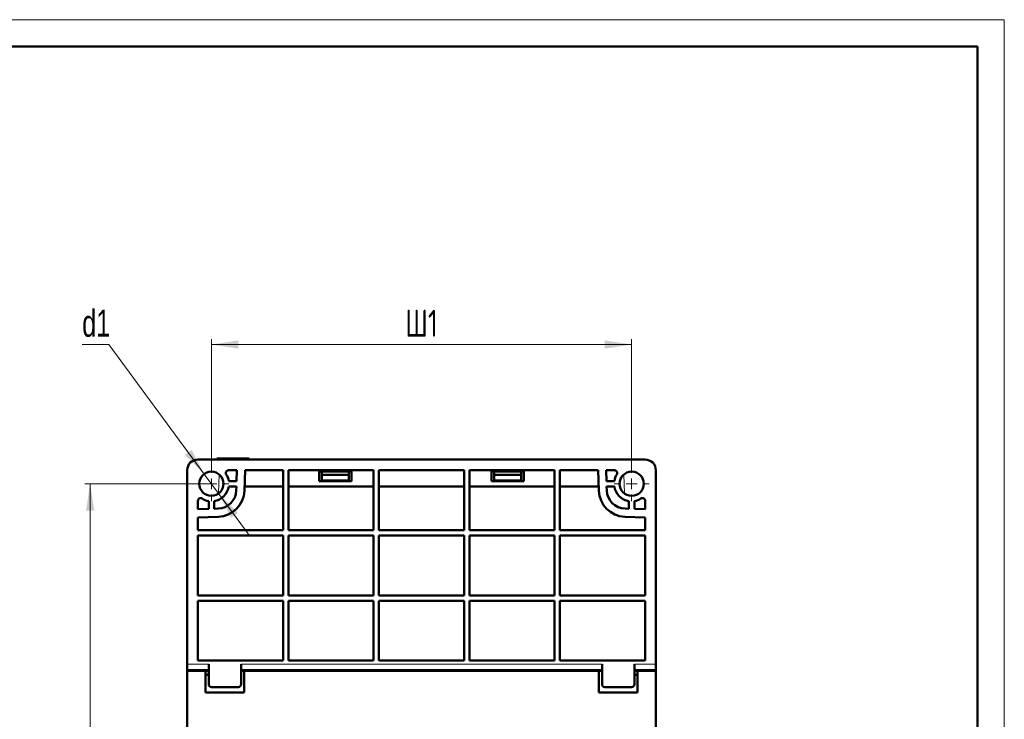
# Model space of a CAD drawing. Header units: millimetres. Extents: x 0 to 594, y 0 to 420.
# Tile 15 of 15: x 411 to 594, y 290 to 420. Entities that reach past the tile are written whole.
import ezdxf

# ---------------------------------------------------------------- set-up
doc = ezdxf.new("R2010")
doc.units = ezdxf.units.MM
doc.linetypes.add('SLD-Сплошная', pattern=[0])
doc.styles.add('SLDTEXTSTYLE0', font='TXT', dxfattribs={"width": 0.7, "bigfont": 'bigfont'})
doc.styles.add('SLDTEXTSTYLE1', font='TXT', dxfattribs={"width": 0.7})
doc.dimstyles.new('SLDDIMSTYLE0', dxfattribs={"dimtxt": 5, "dimasz": 5, "dimexe": 0, "dimexo": 0.0625, "dimgap": 1.25, "dimtad": 2, "dimdec": 1, "dimrnd": 1e-09, "dimzin": 12, "dimdsep": 46, "dimtxsty": 'SLDTEXTSTYLE1', "dimsah": 1, "dimcen": 0.09, "dimadec": 0, "dimazin": 3, "dimtfac": 1, "dimtdec": 3, "dimtofl": 0, "dimtmove": 0, "dimatfit": 3, "dimfxl": 0, "dimfrac": 2, "dimtolj": 1, "dimtzin": 12, "dimarcsym": 0})
doc.dimstyles.new('SLDDIMSTYLE3', dxfattribs={"dimtxt": 5, "dimasz": 5, "dimexe": 0, "dimexo": 0.0625, "dimgap": 1.25, "dimtad": 0, "dimtih": 1, "dimtoh": 1, "dimdec": 1, "dimrnd": 1e-09, "dimzin": 12, "dimdsep": 46, "dimtxsty": 'SLDTEXTSTYLE1', "dimsah": 1, "dimcen": 0, "dimadec": 0, "dimazin": 3, "dimtfac": 1, "dimtdec": 3, "dimtmove": 0, "dimatfit": 3, "dimfxl": 0, "dimfrac": 2, "dimtolj": 1, "dimtzin": 12, "dimarcsym": 0})

# ---------------------------------------------------------------- blocks, each defined once
blk = doc.blocks.new('_D_4')
at = {"color": 7, "linetype": 'SLD-Сплошная', "lineweight": 0}
for p, q in [((446.82, 333.92), (423.33, 333.92)), ((424.33, 161.42), (424.33, 333.92)), ((446.82, 161.42), (423.33, 161.42))]:
    blk.add_line(p, q, dxfattribs=at)
at = {"color": 7, "linetype": 'SLD-Сплошная', "lineweight": 18}
for points in [[(424.33, 333.92), (423.56, 328.92), (425.1, 328.92)], [(424.33, 161.42), (425.1, 166.42), (423.56, 166.42)]]:
    blk.add_solid(points, dxfattribs=at)
at = {"color": 7, "linetype": 'SLD-Сплошная', "lineweight": 18, "insert": (417.89, 245.01), "char_height": 5, "attachment_point": 1, "rotation": 90, "style": 'SLDTEXTSTYLE0'}
blk.add_mtext('В1', dxfattribs=at)
blk = doc.blocks.new('_D_6')
at = {"color": 7, "linetype": 'SLD-Сплошная', "lineweight": 0}
for p, q in [((446.83, 337.18), (446.83, 360.74)), ((524.83, 337.18), (524.83, 360.74)), ((446.83, 359.74), (524.83, 359.74))]:
    blk.add_line(p, q, dxfattribs=at)
at = {"color": 7, "linetype": 'SLD-Сплошная', "lineweight": 18}
for points in [[(446.83, 359.74), (451.83, 358.98), (451.83, 360.51)], [(524.83, 359.74), (519.83, 360.51), (519.83, 358.98)]]:
    blk.add_solid(points, dxfattribs=at)
at = {"color": 7, "linetype": 'SLD-Сплошная', "lineweight": 18, "insert": (482.81, 366.19), "char_height": 5, "attachment_point": 1, "style": 'SLDTEXTSTYLE0'}
blk.add_mtext('Ш1', dxfattribs=at)
blk = doc.blocks.new('_D_7')
at = {"color": 7, "linetype": 'SLD-Сплошная', "lineweight": 0}
for p, q in [((427.82, 359.74), (422.85, 359.74)), ((445.5, 335.73), (427.82, 359.74)), ((448.17, 332.11), (445.5, 335.73)), ((448.17, 332.11), (453.87, 324.37))]:
    blk.add_line(p, q, dxfattribs=at)
at = {"color": 7, "linetype": 'SLD-Сплошная', "lineweight": 18}
for points in [[(445.5, 335.73), (443.16, 340.22), (441.92, 339.31)], [(448.17, 332.11), (450.51, 327.63), (451.75, 328.54)]]:
    blk.add_solid(points, dxfattribs=at)
at = {"color": 7, "linetype": 'SLD-Сплошная', "lineweight": 18, "insert": (422.85, 366.19), "char_height": 5, "attachment_point": 1, "style": 'SLDTEXTSTYLE1'}
blk.add_mtext('d1', dxfattribs=at)
blk = doc.blocks.new('SW_CENTERMARKSYMBOL_0')
at = {"color": 0, "linetype": 'SLD-Сплошная', "lineweight": 18}
for p, q in [((0, 2), (0, 3.25)), ((-2, 0), (-3.25, 0)), ((0, 0), (-1, 0)), ((0, 0), (0, 1)), ((0, 0), (0, -1)), ((0, 0), (1, 0)), ((2, 0), (3.25, 0)), ((0, -2), (0, -3.25))]:
    blk.add_line(p, q, dxfattribs=at)
blk = doc.blocks.new('SW_CENTERMARKSYMBOL_1')
at = {"color": 0, "linetype": 'SLD-Сплошная', "lineweight": 18}
for p, q in [((0, 2), (0, 3.25)), ((-2, 0), (-3.25, 0)), ((0, 0), (-1, 0)), ((0, 0), (0, 1)), ((0, 0), (0, -1)), ((0, 0), (1, 0)), ((2, 0), (3.25, 0)), ((0, -2), (0, -3.25))]:
    blk.add_line(p, q, dxfattribs=at)

msp = doc.modelspace()

# ---------------------------------------------------------------- linework, layer by layer
at = {"color": 7, "linetype": 'SLD-Сплошная', "lineweight": 18}
for p, q in [((0, 420), (594, 420)), ((594, 420), (594, 0))]:
    msp.add_line(p, q, dxfattribs=at)
at = {"color": 7, "linetype": 'SLD-Сплошная', "lineweight": 50}
for p, q in [((589, 415), (20, 415)), ((589, 5), (589, 415)), ((444.33, 338.42), (527.33, 338.42)), ((453.83, 338.62), (447.83, 338.62)), ((447.83, 338.42), (447.83, 338.62)), ((453.83, 338.62), (453.83, 338.42)), ((442.33, 300.43), (442.33, 336.42)), ((450.01, 336.42), (451.58, 336.42)), ((451.51, 334.42), (451.58, 336.42)), ((453.08, 336.42), (452.95, 332.63)), ((460.13, 336.42), (453.08, 336.42)), ((460.13, 325.32), (460.13, 336.42)), ((476.93, 336.42), (461.13, 336.42)), ((461.13, 336.42), (461.13, 325.32)), ((476.93, 325.32), (476.93, 336.42)), ((493.73, 336.42), (477.93, 336.42)), ((477.93, 336.42), (477.93, 325.32)), ((493.73, 325.32), (493.73, 336.42)), ((510.53, 336.42), (494.73, 336.42)), ((494.73, 336.42), (494.73, 325.32)), ((510.53, 325.32), (510.53, 336.42)), ((518.59, 336.42), (511.53, 336.42)), ((511.53, 336.42), (511.53, 325.32)), ((518.72, 332.63), (518.59, 336.42)), ((520.09, 336.42), (521.66, 336.42)), ((520.09, 336.42), (520.16, 334.42)), ((529.33, 300.43), (529.33, 336.42)), ((472.83, 336.22), (466.83, 336.22)), ((466.83, 336.22), (466.83, 334.42)), ((467.33, 336.22), (467.33, 335.6)), ((467.33, 335.6), (467.33, 334.5)), ((467.33, 335.6), (472.33, 335.6)), ((467.33, 334.5), (472.33, 334.5)), ((467.33, 334.42), (467.33, 334.5)), ((472.33, 336.22), (472.33, 335.6)), ((472.33, 334.5), (472.33, 335.6)), ((472.33, 334.5), (472.33, 334.42)), ((472.83, 334.42), (472.83, 336.22)), ((504.83, 336.22), (498.83, 336.22)), ((498.83, 336.22), (498.83, 334.42)), ((499.33, 336.22), (499.33, 335.6)), ((499.33, 335.6), (504.33, 335.6)), ((499.33, 335.6), (499.33, 334.5)), ((499.33, 334.5), (504.33, 334.5)), ((499.33, 334.42), (499.33, 334.5)), ((504.33, 336.22), (504.33, 335.6)), ((504.33, 334.5), (504.33, 335.6)), ((504.33, 334.5), (504.33, 334.42)), ((504.83, 334.42), (504.83, 336.22)), ((451.51, 334.42), (450.05, 334.42)), ((450.05, 333.42), (451.47, 333.42)), ((451.47, 333.42), (451.45, 332.68)), ((460.13, 333.42), (452.97, 333.42)), ((476.93, 333.42), (461.13, 333.42)), ((466.83, 334.42), (472.83, 334.42)), ((493.73, 333.42), (477.93, 333.42)), ((510.53, 333.42), (494.73, 333.42)), ((498.83, 334.42), (504.83, 334.42)), ((518.69, 333.42), (511.53, 333.42)), ((521.62, 334.42), (520.16, 334.42)), ((520.19, 333.42), (521.62, 333.42)), ((520.22, 332.68), (520.19, 333.42)), ((444.33, 329.18), (444.33, 330.75)), ((444.33, 329.18), (446.33, 329.25)), ((446.33, 330.71), (446.33, 329.25)), ((447.33, 329.28), (447.33, 330.71)), ((448.07, 329.31), (447.33, 329.28)), ((524.33, 329.28), (523.6, 329.31)), ((524.33, 330.71), (524.33, 329.28)), ((525.33, 329.25), (525.33, 330.71)), ((525.33, 329.25), (527.33, 329.18)), ((527.33, 330.75), (527.33, 329.18)), ((448.12, 327.81), (444.33, 327.68)), ((444.33, 327.68), (444.33, 325.32)), ((527.33, 327.68), (523.54, 327.81)), ((527.33, 325.32), (527.33, 327.68)), ((444.33, 325.32), (460.13, 325.32)), ((461.13, 325.32), (476.93, 325.32)), ((477.93, 325.32), (493.73, 325.32)), ((494.73, 325.32), (510.53, 325.32)), ((511.53, 325.32), (527.33, 325.32)), ((460.13, 324.32), (444.33, 324.32)), ((444.33, 324.32), (444.33, 313.22)), ((460.13, 313.22), (460.13, 324.32)), ((476.93, 324.32), (461.13, 324.32)), ((461.13, 324.32), (461.13, 313.22)), ((476.93, 313.22), (476.93, 324.32)), ((493.73, 324.32), (477.93, 324.32)), ((477.93, 324.32), (477.93, 313.22)), ((493.73, 313.22), (493.73, 324.32)), ((510.53, 324.32), (494.73, 324.32)), ((494.73, 324.32), (494.73, 313.22)), ((510.53, 313.22), (510.53, 324.32)), ((527.33, 324.32), (511.53, 324.32)), ((511.53, 324.32), (511.53, 313.22)), ((527.33, 313.22), (527.33, 324.32)), ((444.33, 313.22), (460.13, 313.22)), ((461.13, 313.22), (476.93, 313.22)), ((477.93, 313.22), (493.73, 313.22)), ((494.73, 313.22), (510.53, 313.22)), ((511.53, 313.22), (527.33, 313.22)), ((460.13, 312.22), (444.33, 312.22)), ((444.33, 312.22), (444.33, 301.12)), ((460.13, 301.12), (460.13, 312.22)), ((476.93, 312.22), (461.13, 312.22)), ((461.13, 312.22), (461.13, 301.12)), ((476.93, 301.12), (476.93, 312.22)), ((493.73, 312.22), (477.93, 312.22)), ((477.93, 312.22), (477.93, 301.12)), ((493.73, 301.12), (493.73, 312.22)), ((510.53, 312.22), (494.73, 312.22)), ((494.73, 312.22), (494.73, 301.12)), ((510.53, 301.12), (510.53, 312.22)), ((527.33, 312.22), (511.53, 312.22)), ((511.53, 312.22), (511.53, 301.12)), ((527.33, 301.12), (527.33, 312.22)), ((442.33, 300.43), (442.33, 299.44)), ((444.33, 301.12), (460.13, 301.12)), ((446.33, 296.72), (446.33, 300.43)), ((452.33, 300.43), (452.33, 296.72)), ((461.13, 301.12), (476.93, 301.12)), ((477.93, 301.12), (493.73, 301.12)), ((494.73, 301.12), (510.53, 301.12)), ((511.53, 301.12), (527.33, 301.12)), ((519.33, 296.72), (519.33, 300.43)), ((525.33, 300.43), (525.33, 296.72)), ((529.33, 299.44), (529.33, 300.43)), ((442.33, 299.44), (442.33, 299.22)), ((442.33, 299.22), (445.73, 299.22)), ((442.33, 263.62), (442.33, 299.22)), ((445.73, 299.22), (446.33, 299.22)), ((445.73, 299.22), (445.73, 295.22)), ((445.83, 298.42), (445.73, 298.42)), ((452.33, 299.22), (452.93, 299.22)), ((452.93, 299.22), (518.73, 299.22)), ((452.93, 295.22), (452.93, 299.22)), ((518.73, 299.22), (519.33, 299.22)), ((518.73, 299.22), (518.73, 295.22)), ((525.33, 299.22), (525.93, 299.22)), ((525.93, 298.42), (525.83, 298.42)), ((525.93, 299.22), (529.33, 299.22)), ((525.93, 295.22), (525.93, 299.22)), ((529.33, 299.22), (529.33, 299.44)), ((529.33, 263.62), (529.33, 299.22)), ((451.83, 296.22), (446.83, 296.22)), ((524.83, 296.22), (519.83, 296.22)), ((445.73, 295.22), (452.93, 295.22)), ((518.73, 295.22), (525.93, 295.22))]:
    msp.add_line(p, q, dxfattribs=at)
at = {"color": 8, "linetype": 'SLD-Сплошная', "lineweight": 18}
for p, q in [((448.15, 332.1), (448.28, 335.65)), ((523.39, 335.65), (523.51, 332.1)), ((446.33, 300.43), (442.33, 300.43)), ((519.33, 300.43), (452.33, 300.43)), ((529.33, 300.43), (525.33, 300.43)), ((446.33, 299.44), (442.33, 299.44)), ((519.33, 299.44), (452.33, 299.44)), ((529.33, 299.44), (525.33, 299.44))]:
    msp.add_line(p, q, dxfattribs=at)
at = {"color": 7, "linetype": 'SLD-Сплошная', "lineweight": 50}
for centre in [(446.83, 333.92), (524.83, 333.92)]:
    msp.add_circle(centre, 2.25, dxfattribs=at)
for centre, radius, start, end in [((444.33, 336.42), 2, 90, 180), ((527.33, 336.42), 2, 0, 90), ((450.01, 335.92), 0.5, 90, 212.231), ((521.66, 335.92), 0.5, 327.769, 90), ((446.83, 333.92), 3.25, 8.8499, 32.231), ((524.83, 333.92), 3.25, 147.769, 171.1501), ((446.83, 333.92), 3.25, 278.8499, 351.1501), ((447.95, 332.81), 3.5, 272, 358), ((447.95, 332.81), 5, 272, 358), ((523.72, 332.81), 5, 182, 268), ((523.72, 332.81), 3.5, 182, 268), ((524.83, 333.92), 3.25, 188.8499, 261.1501), ((444.83, 330.75), 0.5, 57.769, 180), ((446.83, 333.92), 3.25, 237.769, 261.1501), ((524.83, 333.92), 3.25, 278.8499, 302.231), ((526.83, 330.75), 0.5, 0, 122.231), ((445.83, 298.92), 0.5, 270, 0), ((525.83, 298.92), 0.5, 180, 270), ((446.83, 296.72), 0.5, 180, 270), ((451.83, 296.72), 0.5, 270, 0), ((519.83, 296.72), 0.5, 180, 270), ((524.83, 296.72), 0.5, 270, 0)]:
    msp.add_arc(centre, radius, start, end, dxfattribs=at)

# ---------------------------------------------------------------- block references
at = {"color": 7, "linetype": 'Continuous', "lineweight": 0}
for name, p in [('SW_CENTERMARKSYMBOL_0', (446.83, 333.92)), ('SW_CENTERMARKSYMBOL_1', (524.83, 333.92))]:
    msp.add_blockref(name, p, dxfattribs=at)

# ---------------------------------------------------------------- dimensions: what is measured, and where the dimension line sits
at = {"color": 7, "linetype": 'SLD-Сплошная', "lineweight": 18}
dim = msp.add_diameter_dim_2p(p1=(445.5, 335.73), p2=(448.17, 332.11), text='d1', dimstyle='SLDDIMSTYLE3', override={"dimpost": '<>'}, dxfattribs=at)
dim.commit()
dim.dimension.update_dxf_attribs({"geometry": '_D_7', "text_midpoint": (425.34, 363.56), "dimtype": 163})
dim = msp.add_linear_dim(base=(524.83, 359.74), p1=(446.83, 337.17), p2=(524.83, 337.17), text='Ш1', dimstyle='SLDDIMSTYLE0', dxfattribs=at)
dim.commit()
dim.dimension.update_dxf_attribs({"geometry": '_D_6', "text_midpoint": (485.83, 359.74), "dimtype": 160})
dim = msp.add_linear_dim(base=(424.33, 333.92), p1=(446.83, 161.42), p2=(446.83, 333.92), angle=90, text='В1', dimstyle='SLDDIMSTYLE0', dxfattribs=at)
dim.commit()
dim.dimension.update_dxf_attribs({"geometry": '_D_4', "text_midpoint": (424.33, 247.67), "dimtype": 160})

doc.saveas('drawing.dxf')
